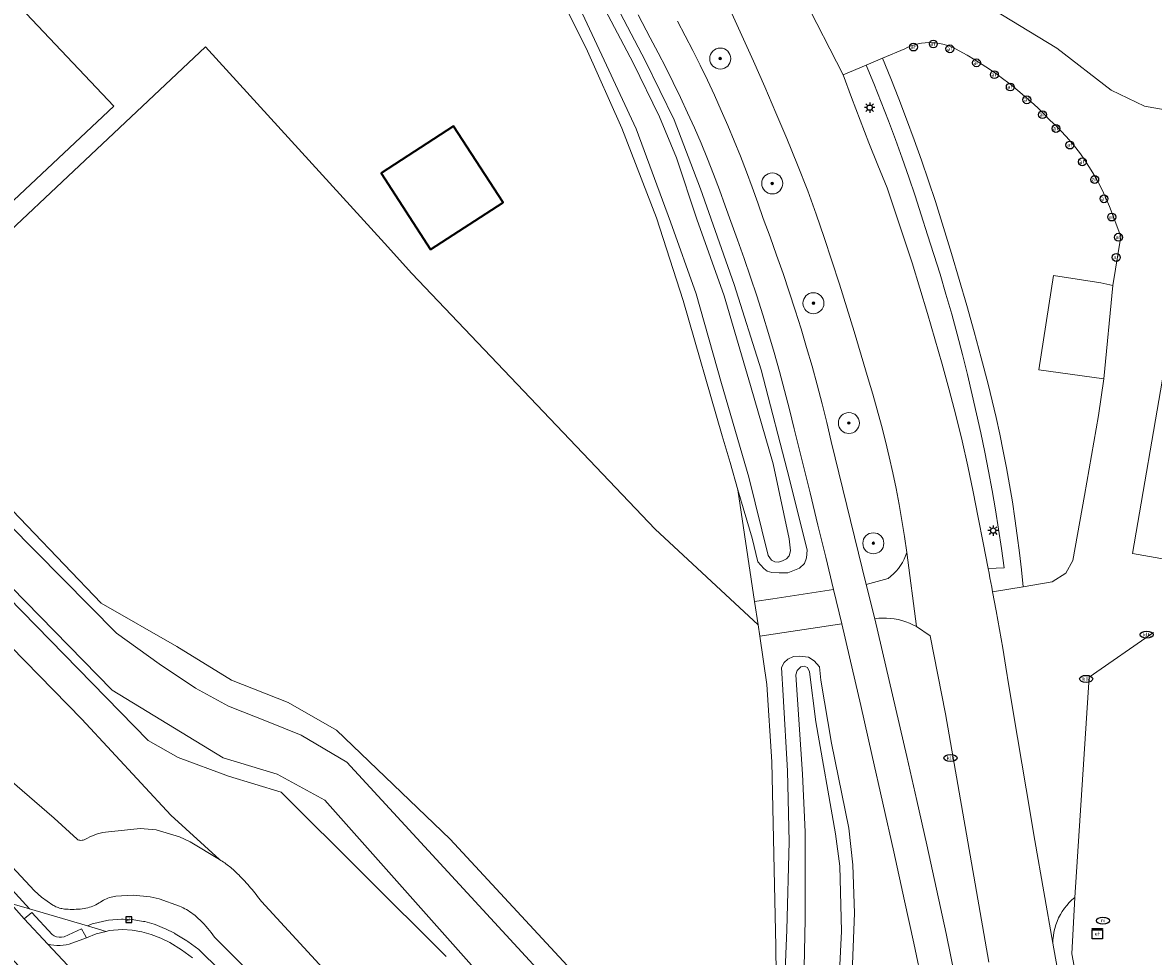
# Model space of a CAD drawing. Header units: metres. Extents: x 89394 to 92106, y 463550 to 466167.
# Tile 30 of 112: x 90399 to 90507, y 465123 to 465212. Entities that reach past the tile are written whole.
import ezdxf
from ezdxf.enums import TextEntityAlignment as Align

# ---------------------------------------------------------------- set-up
doc = ezdxf.new("R2010")
doc.units = ezdxf.units.M
for name, color, linetype, lineweight in [('B-PV-GR-BOOM-S', 90, 'Continuous', 25), ('B-PV-GR-GRAS-GV', 60, 'Continuous', 13), ('B-PV-GW-TALUD_KRUIN-G', 90, 'Continuous', 18), ('B-PV-IE-MEUBILAIR-S', 7, 'Continuous', 25), ('B-PV-IE-TERREINAFSCHEIDING_KUNSTMATIG_HEKWERK-G', 20, 'IE-TERREINAFSCHEIDING_KUNSTMATIG-SO', 18), ('B-PV-OG-BEBOUWING-GV', 7, 'Continuous', 35), ('B-PV-OG-BEBOUWING_SCHUUR-GV', 7, 'Continuous', 18), ('B-PV-OG-TERREIN_BEGROEID-GV', 7, 'Continuous', 18), ('B-PV-OG-TERREIN_ERF-GV', 50, 'Continuous', 18), ('B-PV-OG-TERREIN_OEVER-GV', 7, 'Continuous', 18), ('B-PV-OG-WATER-GV', 130, 'Continuous', 18), ('B-PV-OG-WATER_SLOOT-GV', 120, 'Continuous', 18), ('B-PV-OG-WEG-GV', 7, 'Continuous', 18), ('B-PV-VH-VERHARDING_ASFALT-GV', 210, 'Continuous', 18), ('B-PV-VH-VERHARDING_BETONSTRAATSTEEN-GV', 190, 'Continuous', 18), ('B-PV-VH-VERHARDING_GRASBETONSTEEN-GV', 70, 'Continuous', 18), ('B-PV-VH-VERHARDING_OPEN_BETONELEMENT-GV', 90, 'Continuous', 18), ('B-PV-VH-VERHARDING_OPEN_TEGEL-GV', 90, 'Continuous', 18)]:
    doc.layers.add(name, color=color, linetype=linetype, lineweight=lineweight)
doc.styles.add('NLCS-ISO', font='NLCS-ISO.ttf')
doc.linetypes.add('IE-TERREINAFSCHEIDING_KUNSTMATIG-SO', pattern='A,4,[82,NLCS.SHX,S=0.75,R=90,X=0,Y=0],4,-2', length=10)

# ---------------------------------------------------------------- blocks, each defined once
blk = doc.blocks.new('SIE-MEUBILAIR_BORD_WAARSCHUWINGSHEK-SO')
blk.add_lwpolyline([(-0.5625, -0.5625), (0.5625, -0.5625), (0.5625, 0.5625), (-0.5625, 0.5625)], close=True)
at = {"style": 'NLCS-ISO'}
blk.add_text('wh', height=0.7, dxfattribs=at).set_placement((0, 0), align=Align.MIDDLE_CENTER)
blk = doc.blocks.new('SIE-MEUBILAIR_KAST_ELEKTRA-SO')
for points in [[(-1, 1), (1, 1), (1, 0.84), (-1, 0.84)], [(-1, 0.76), (1, 0.76), (1, -1), (-1, -1)]]:
    blk.add_lwpolyline(points, close=True)
at = {"style": 'NLCS-ISO'}
blk.add_text('et', height=0.75, dxfattribs=at).set_placement((0, 0), align=Align.MIDDLE_CENTER)
blk = doc.blocks.new('SIE-MEUBILAIR_PAAL_LICHTMAST-SO')
for points in [[(-0.62, 0), (-1, 0)], [(-0.71, 0.71), (-0.44, 0.44)], [(0, 1), (0, 0.62)], [(0.44, 0.44), (0.71, 0.71)], [(1, 0), (0.62, 0)], [(-0.71, -0.71), (-0.44, -0.44)], [(0, -0.62), (0, -1)], [(0.44, -0.44), (0.71, -0.71)]]:
    blk.add_lwpolyline(points)
blk.add_circle((0, 0), 0.5)
blk = doc.blocks.new('SIE-MEUBILAIR_PAAL_AFSLUITPAAL-SO')
blk.add_circle((0, 0), 0.75)
at = {"style": 'NLCS-ISO'}
blk.add_text('af', height=0.75, dxfattribs=at).set_placement((0, 0.05), align=Align.MIDDLE_CENTER)
blk = doc.blocks.new('SIE-MEUBILAIR_PUT_KOLK-SO')
blk.add_ellipse((0, 0), major_axis=(1.25, 0), ratio=0.54)
at = {"style": 'NLCS-ISO'}
blk.add_text('klk', height=0.75, dxfattribs=at).set_placement((0.03, 0), align=Align.MIDDLE_CENTER)
blk = doc.blocks.new('SIE-MEUBILAIR_PUT_RIOOLPUT-SO')
blk.add_ellipse((0, 0), major_axis=(1.25, 0), ratio=0.54)
at = {"style": 'NLCS-ISO'}
blk.add_text('ri', height=0.75, dxfattribs=at).set_placement((-0.04, 0.07), align=Align.MIDDLE_CENTER)
blk = doc.blocks.new('SGR-BOOM_GBKN-SO')
at = {"linetype": 'ByBlock', "lineweight": 18}
h = blk.add_hatch(color=0, dxfattribs=at)
h.dxf.hatch_style = 1
edge = h.paths.add_edge_path()
edge.add_arc((0, 0), 0.25, 0, 360)
at = {"color": 0, "linetype": 'ByBlock', "lineweight": 18}
for radius in [2, 0.25]:
    blk.add_circle((0, 0), radius, dxfattribs=at)
at = {"color": 0, "linetype": 'ByBlock', "lineweight": 18, "style": 'NLCS-ISO'}
blk.add_attdef('SOORT', (2.5, 0), '', height=1.5, dxfattribs=at)

msp = doc.modelspace()

# ---------------------------------------------------------------- linework, layer by layer
at = {"layer": 'B-PV-GR-GRAS-GV', "flags": 128}
msp.add_lwpolyline([(90471.36, 465110.413), (90471.18, 465123.8), (90470.805, 465141.402), (90470.343, 465148.773), (90469.657, 465153.379), (90469.5, 465154.435), (90459.706, 465163.57), (90436.511, 465187.925), (90433.901, 465190.825), (90416.861, 465209.518), (90384.594, 465179.167), (90396.331, 465167.551), (90406.937, 465156.516), (90414.127, 465152.398), (90419.327, 465149.192), (90424.736, 465147.042), (90429.354, 465144.42), (90440.155, 465134.029), (90455.31, 465117.675), (90461.417, 465110.414), (90470.607, 465100.682), (90471.103, 465106.906)], close=True, dxfattribs=at)
at = {"layer": 'B-PV-GW-TALUD_KRUIN-G', "flags": 128}
msp.add_lwpolyline([(90377.001, 465154.402), (90400.564, 465129.108), (90401.247, 465128.488), (90402.31, 465127.753), (90402.412, 465127.694), (90402.517, 465127.639), (90402.624, 465127.588), (90402.733, 465127.543), (90402.844, 465127.502), (90402.957, 465127.466), (90403.071, 465127.436), (90403.187, 465127.41), (90403.304, 465127.389), (90403.421, 465127.373), (90403.61, 465127.355), (90403.8, 465127.342), (90403.99, 465127.334), (90404.18, 465127.331), (90404.37, 465127.334), (90404.56, 465127.342), (90404.75, 465127.355), (90404.939, 465127.373), (90405.128, 465127.396), (90405.316, 465127.424), (90405.481, 465127.455), (90405.645, 465127.492), (90405.807, 465127.537), (90405.967, 465127.589), (90406.125, 465127.648), (90406.28, 465127.714), (90406.432, 465127.786), (90406.581, 465127.864), (90406.726, 465127.948), (90406.868, 465128.039), (90407.001, 465128.124), (90407.139, 465128.204), (90407.279, 465128.276), (90407.423, 465128.343), (90407.57, 465128.402), (90407.719, 465128.455), (90407.87, 465128.501), (90408.024, 465128.54), (90408.179, 465128.571), (90408.335, 465128.596), (90409.973, 465128.694), (90411.583, 465128.546), (90412.467, 465128.329), (90414.377, 465127.64), (90414.552, 465127.567), (90414.724, 465127.488), (90414.893, 465127.403), (90415.06, 465127.312), (90415.223, 465127.216), (90415.383, 465127.114), (90415.539, 465127.007), (90415.692, 465126.894), (90415.841, 465126.776), (90415.985, 465126.653), (90416.179, 465126.477), (90416.37, 465126.296), (90416.555, 465126.111), (90416.736, 465125.921), (90416.913, 465125.727), (90417.085, 465125.529), (90417.252, 465125.326), (90417.413, 465125.119), (90417.569, 465124.908), (90417.72, 465124.693), (90428.169, 465114.28)], dxfattribs=at)
at = {"layer": 'B-PV-IE-TERREINAFSCHEIDING_KUNSTMATIG_HEKWERK-G', "flags": 128}
msp.add_lwpolyline([(90499.671, 465128.467), (90501.042, 465149.461), (90507.179, 465153.724)], dxfattribs=at)
at = {"layer": 'B-PV-OG-BEBOUWING-GV', "flags": 128}
msp.add_lwpolyline([(90438.309, 465190.205), (90445.226, 465194.692), (90440.504, 465201.969), (90433.588, 465197.481)], close=True, dxfattribs=at)
at = {"layer": 'B-PV-OG-BEBOUWING_SCHUUR-GV', "flags": 128}
msp.add_lwpolyline([(90385.742, 465227.519), (90382.906, 465230.516), (90365.069, 465249.367), (90341.919, 465227.64), (90384.829, 465181.989), (90408.137, 465203.852), (90394.726, 465218.025)], close=True, dxfattribs=at)
at = {"layer": 'B-PV-OG-TERREIN_BEGROEID-GV', "flags": 128}
for points in [[(90454.312, 465216.732), (90458.774, 465208.153), (90461.516, 465202.562), (90464.015, 465195.982), (90467.207, 465186.879), (90469.805, 465178.729), (90472.494, 465168.33), (90474.162, 465161.547), (90474.113, 465160.833), (90473.906, 465160.304), (90473.435, 465159.854), (90472.347, 465159.409), (90471.499, 465159.388), (90470.809, 465159.436), (90470.38, 465159.573), (90470.046, 465159.809), (90469.476, 465160.453), (90468.924, 465162.714), (90467.583, 465167.321), (90469.169, 465156.661), (90470.907, 465156.931), (90476.684, 465157.83), (90475.944, 465160.892), (90475.2, 465163.953), (90474.452, 465167.013), (90473.7, 465170.072), (90472.944, 465173.13), (90472.496, 465174.955), (90472.028, 465176.774), (90471.538, 465178.589), (90471.029, 465180.397), (90470.498, 465182.2), (90469.947, 465183.996), (90469.376, 465185.786), (90468.785, 465187.57), (90468.173, 465189.346), (90467.541, 465191.116), (90466.889, 465192.878), (90466.367, 465194.383), (90465.823, 465195.881), (90465.258, 465197.371), (90464.671, 465198.852), (90464.063, 465200.325), (90463.433, 465201.788), (90462.782, 465203.242), (90462.11, 465204.687), (90461.417, 465206.122), (90460.704, 465207.547), (90459.97, 465208.961), (90459.215, 465210.364), (90458.065, 465212.572)], [(90461.816, 465211.971), (90462.559, 465210.576), (90463.284, 465209.172), (90463.989, 465207.758), (90464.676, 465206.335), (90465.344, 465204.903), (90465.992, 465203.462), (90466.621, 465202.012), (90467.231, 465200.554), (90467.821, 465199.088), (90468.391, 465197.615), (90468.942, 465196.134), (90469.472, 465194.645), (90469.983, 465193.15), (90470.636, 465191.418), (90471.269, 465189.678), (90471.881, 465187.931), (90472.473, 465186.177), (90473.045, 465184.416), (90473.596, 465182.649), (90474.127, 465180.876), (90474.637, 465179.096), (90475.126, 465177.311), (90475.594, 465175.52), (90476.042, 465173.723), (90476.469, 465171.922), (90479.796, 465158.288), (90481.875, 465158.874), (90482.147, 465159.086), (90482.404, 465159.316), (90482.644, 465159.563), (90482.866, 465159.827), (90483.069, 465160.105), (90483.253, 465160.396), (90483.416, 465160.7), (90483.557, 465161.015), (90483.676, 465161.338), (90483.451, 465162.865), (90483.204, 465164.389), (90482.935, 465165.908), (90482.643, 465167.424), (90482.329, 465168.935), (90481.993, 465170.441), (90481.634, 465171.943), (90481.254, 465173.438), (90480.851, 465174.928), (90480.427, 465176.412), (90479.981, 465177.89), (90479.327, 465180.148), (90478.655, 465182.401), (90477.965, 465184.649), (90477.257, 465186.891), (90476.532, 465189.127), (90475.789, 465191.358), (90475.028, 465193.583), (90474.249, 465195.801), (90473.251, 465198.29), (90472.232, 465200.77), (90471.192, 465203.242), (90470.132, 465205.705), (90469.051, 465208.159), (90467.949, 465210.604), (90466.827, 465213.039)], [(90485.205, 465120.06), (90484.341, 465124.114), (90483.454, 465128.164), (90482.426, 465132.814), (90481.388, 465137.462), (90480.342, 465142.108), (90479.287, 465146.752), (90478.223, 465151.394), (90477.474, 465154.535), (90469.657, 465153.379), (90470.343, 465148.773), (90470.805, 465141.402), (90471.18, 465123.8), (90471.36, 465110.413)], [(90491.465, 465122.294), (90487.346, 465145.974), (90485.885, 465153.399), (90484.577, 465154.276), (90484.248, 465154.452), (90483.909, 465154.607), (90483.561, 465154.742), (90483.205, 465154.855), (90482.843, 465154.947), (90482.477, 465155.016), (90482.107, 465155.063), (90481.734, 465155.088), (90481.361, 465155.09), (90480.989, 465155.069), (90480.618, 465155.026), (90483.66, 465141.919), (90484.624, 465137.708), (90485.569, 465133.492), (90486.494, 465129.272), (90487.401, 465125.048), (90488.288, 465120.82)], [(90471.947, 465118.42), (90472.251, 465125.396), (90472.448, 465133.775), (90472.306, 465140.542), (90471.876, 465147.709), (90471.744, 465150.397), (90471.999, 465150.871), (90472.349, 465151.187), (90472.874, 465151.417), (90473.479, 465151.476), (90474.294, 465151.357), (90474.842, 465151.034), (90475.337, 465150.432), (90475.478, 465149.167), (90476.494, 465143.176), (90478.146, 465135.088), (90478.531, 465131.566), (90478.683, 465126.992), (90478.371, 465118.875)]]:
    msp.add_lwpolyline(points, dxfattribs=at)
msp.add_lwpolyline([(90494.738, 465158.073), (90497.502, 465158.545), (90498.829, 465159.366), (90499.488, 465160.591), (90500.578, 465166.756), (90501.926, 465174.386), (90502.42, 465177.873), (90496.25, 465178.746), (90497.629, 465187.717), (90502.144, 465187.023), (90503.302, 465186.77), (90504.04, 465191.448), (90502.975, 465194.309), (90502.7, 465194.971), (90502.404, 465195.624), (90502.087, 465196.267), (90501.749, 465196.9), (90501.391, 465197.521), (90501.013, 465198.131), (90500.616, 465198.727), (90500.199, 465199.311), (90499.764, 465199.881), (90499.311, 465200.436), (90498.839, 465200.976), (90498.351, 465201.501), (90497.845, 465202.01), (90497.324, 465202.502), (90496.737, 465203.105), (90496.135, 465203.694), (90495.52, 465204.268), (90494.89, 465204.827), (90494.247, 465205.37), (90493.591, 465205.898), (90492.923, 465206.41), (90492.242, 465206.905), (90491.549, 465207.383), (90490.845, 465207.845), (90490.13, 465208.289), (90489.405, 465208.716), (90488.669, 465209.125), (90488.374, 465209.295), (90488.069, 465209.446), (90487.755, 465209.577), (90487.433, 465209.687), (90487.105, 465209.776), (90486.772, 465209.844), (90486.434, 465209.89), (90486.095, 465209.914), (90485.755, 465209.916), (90485.415, 465209.896), (90485.078, 465209.855), (90484.743, 465209.791), (90484.414, 465209.706), (90484.091, 465209.6), (90483.775, 465209.473), (90483.468, 465209.326), (90481.351, 465208.432), (90482.135, 465206.503), (90482.898, 465204.567), (90483.64, 465202.622), (90484.362, 465200.669), (90485.062, 465198.709), (90485.742, 465196.742), (90486.401, 465194.767), (90487.173, 465192.301), (90487.926, 465189.828), (90488.661, 465187.35), (90489.377, 465184.867), (90490.073, 465182.378), (90490.751, 465179.884), (90491.41, 465177.385), (90491.802, 465175.798), (90492.173, 465174.206), (90492.524, 465172.609), (90492.854, 465171.008), (90493.163, 465169.403), (90493.451, 465167.794), (90493.718, 465166.181), (90493.964, 465164.565), (90494.189, 465162.946), (90494.393, 465161.324), (90494.576, 465159.7)], close=True, dxfattribs=at)
at = {"layer": 'B-PV-OG-TERREIN_ERF-GV', "flags": 128}
for points in [[(90384.594, 465179.167), (90416.861, 465209.518), (90433.901, 465190.825), (90436.511, 465187.925), (90459.706, 465163.57), (90469.5, 465154.435), (90469.169, 465156.661), (90467.583, 465167.321), (90466.828, 465169.914), (90466.086, 465172.453), (90462.37, 465185.355), (90459.809, 465193.234), (90456.511, 465201.765), (90453.129, 465209.391), (90448.611, 465218.395)], [(90490.996, 465213.63), (90497.965, 465209.392), (90503.131, 465205.394), (90506.308, 465203.868), (90510.957, 465203.025)], [(90508.181, 465178.787), (90505.156, 465161.25), (90508.414, 465160.671)], [(90507.179, 465153.724), (90501.042, 465149.461), (90499.671, 465128.467), (90499.393, 465123.097), (90502.854, 465104.649)]]:
    msp.add_lwpolyline(points, dxfattribs=at)
msp.add_lwpolyline([(90433.588, 465197.481), (90440.504, 465201.969), (90445.226, 465194.692), (90438.309, 465190.205)], close=True, dxfattribs=at)
at = {"layer": 'B-PV-OG-TERREIN_OEVER-GV', "flags": 128}
for points in [[(90268.794, 465294.437), (90284.919, 465278.545), (90304.833, 465256.607), (90343.592, 465214.12), (90367.458, 465188.869), (90384.142, 465171.633), (90391.385, 465163.916), (90411.396, 465143.424), (90414.276, 465141.811), (90419.067, 465140.035), (90424.067, 465138.504), (90439.776, 465122.842)], [(90444.226, 465119.742), (90428.223, 465137.748), (90423.698, 465140.228), (90418.552, 465141.763), (90407.987, 465148.227), (90384.588, 465172.154), (90367.827, 465189.112), (90361.699, 465195.539), (90344.421, 465214.039), (90290.691, 465273.251), (90279.872, 465284.687)], [(90448.611, 465218.395), (90453.129, 465209.391), (90456.511, 465201.765), (90459.809, 465193.234), (90462.37, 465185.355), (90466.086, 465172.453), (90466.828, 465169.914), (90467.583, 465167.321), (90468.924, 465162.714), (90469.476, 465160.453), (90470.046, 465159.809), (90470.38, 465159.573), (90470.809, 465159.436), (90471.499, 465159.388), (90472.347, 465159.409), (90473.435, 465159.854), (90473.906, 465160.304), (90474.113, 465160.833), (90474.162, 465161.547), (90472.494, 465168.33), (90469.805, 465178.729), (90467.207, 465186.879), (90464.015, 465195.982), (90461.516, 465202.562), (90458.774, 465208.153), (90454.312, 465216.732)], [(90452.533, 465217.664), (90457.594, 465207.991), (90460.101, 465202.835), (90461.723, 465198.929), (90463.659, 465193.109), (90466.273, 465185.78), (90468.789, 465177.262), (90470.935, 465169.79), (90472.457, 465162.657), (90472.578, 465161.509), (90472.45, 465161.015), (90472.217, 465160.732), (90471.822, 465160.534), (90471.432, 465160.426), (90471.099, 465160.443), (90470.787, 465160.613), (90470.476, 465161.039), (90468.613, 465168.523), (90466.027, 465177.429), (90463.59, 465185.981), (90461.156, 465192.839), (90457.902, 465201.715), (90454.849, 465208.246), (90451.612, 465215.21)], [(90455.31, 465117.675), (90440.155, 465134.029), (90429.354, 465144.42), (90424.736, 465147.042), (90419.327, 465149.192), (90414.127, 465152.398), (90406.937, 465156.516), (90396.331, 465167.551)], [(90395.516, 465166.643), (90408.399, 465153.664), (90412.438, 465150.743), (90415.903, 465148.402), (90419.072, 465146.7), (90423, 465145.152), (90425.984, 465143.933), (90430.315, 465141.35), (90471.763, 465096.353)], [(90478.371, 465118.875), (90478.683, 465126.992), (90478.531, 465131.566), (90478.146, 465135.088), (90476.494, 465143.176), (90475.478, 465149.167), (90475.337, 465150.432), (90474.842, 465151.034), (90474.294, 465151.357), (90473.479, 465151.476), (90472.874, 465151.417), (90472.349, 465151.187), (90471.999, 465150.871), (90471.744, 465150.397), (90471.876, 465147.709), (90472.306, 465140.542), (90472.448, 465133.775), (90472.251, 465125.396), (90471.947, 465118.42)], [(90473.852, 465120.304), (90473.969, 465126.378), (90473.985, 465134.728), (90473.74, 465140.231), (90473.08, 465149.68), (90473.217, 465150.109), (90473.58, 465150.437), (90473.892, 465150.511), (90474.219, 465150.391), (90474.391, 465149.985), (90475.007, 465145.22), (90476.874, 465134.542), (90477.294, 465131.455), (90477.441, 465125.277), (90476.958, 465115.566)]]:
    msp.add_lwpolyline(points, dxfattribs=at)
at = {"layer": 'B-PV-OG-WATER-GV', "flags": 128}
for points in [[(90451.612, 465215.21), (90454.849, 465208.246), (90457.902, 465201.715), (90461.156, 465192.839), (90463.59, 465185.981), (90466.027, 465177.429), (90468.613, 465168.523), (90470.476, 465161.039), (90470.787, 465160.613), (90471.099, 465160.443), (90471.432, 465160.426), (90471.822, 465160.534), (90472.217, 465160.732), (90472.45, 465161.015), (90472.578, 465161.509), (90472.457, 465162.657), (90470.935, 465169.79), (90468.789, 465177.262), (90466.273, 465185.78), (90463.659, 465193.109), (90461.723, 465198.929), (90460.101, 465202.835), (90457.594, 465207.991), (90452.533, 465217.664)], [(90476.958, 465115.566), (90477.441, 465125.277), (90477.294, 465131.455), (90476.874, 465134.542), (90475.007, 465145.22), (90474.391, 465149.985), (90474.219, 465150.391), (90473.892, 465150.511), (90473.58, 465150.437), (90473.217, 465150.109), (90473.08, 465149.68), (90473.74, 465140.231), (90473.985, 465134.728), (90473.969, 465126.378), (90473.852, 465120.304)]]:
    msp.add_lwpolyline(points, dxfattribs=at)
at = {"layer": 'B-PV-OG-WATER_SLOOT-GV', "flags": 128}
for points in [[(90471.763, 465096.353), (90430.315, 465141.35), (90425.984, 465143.933), (90423, 465145.152), (90419.072, 465146.7), (90415.903, 465148.402), (90412.438, 465150.743), (90408.399, 465153.664), (90395.516, 465166.643), (90384.226, 465178.325), (90374.502, 465188.172), (90358.826, 465204.847), (90339.618, 465225.596), (90320.229, 465246.937), (90288.339, 465282.316), (90287.924, 465282.776), (90274.82, 465297.162)], [(90279.872, 465284.687), (90290.691, 465273.251), (90344.421, 465214.039), (90361.699, 465195.539), (90367.827, 465189.112), (90384.588, 465172.154), (90407.987, 465148.227), (90418.552, 465141.763), (90423.698, 465140.228), (90428.223, 465137.748), (90444.226, 465119.742)]]:
    msp.add_lwpolyline(points, dxfattribs=at)
at = {"layer": 'B-PV-OG-WEG-GV', "flags": 128}
for points in [[(90148.776, 465443.916), (90148.815, 465443.848), (90151.352, 465439.23), (90154.842, 465433.282), (90156.473, 465430.844), (90164.503, 465420.049), (90188.627, 465388.28), (90196.888, 465377.566), (90233.757, 465331.342), (90246.336, 465316.863), (90287.719, 465270.574), (90303.724, 465252.133), (90305.996, 465250.174), (90337.03, 465216.951), (90339.042, 465214.725), (90356.413, 465195.235), (90358.09, 465192.748), (90394.921, 465156.055), (90396.919, 465153.781), (90405.089, 465145.47), (90413.558, 465136.319), (90418.213, 465132.087)], [(90381.38, 465146.228), (90382.753, 465144.741), (90394.002, 465132.552), (90398.241, 465127.94), (90400.104, 465127.391), (90394.738, 465133.229), (90382.114, 465146.907), (90351.804, 465179.699), (90317.96, 465216.709), (90297.549, 465239.222), (90272.379, 465267.134), (90252.063, 465289.88), (90209.703, 465337.874), (90185.773, 465365.471)], [(90411.396, 465143.424), (90391.385, 465163.916), (90384.142, 465171.633), (90367.458, 465188.869), (90343.592, 465214.12), (90304.833, 465256.607), (90284.919, 465278.545), (90268.794, 465294.437)], [(90428.169, 465114.28), (90417.72, 465124.693), (90417.569, 465124.908), (90417.413, 465125.119), (90417.252, 465125.326), (90417.085, 465125.529), (90416.913, 465125.727), (90416.736, 465125.921), (90416.555, 465126.111), (90416.37, 465126.296), (90416.179, 465126.477), (90415.985, 465126.653), (90415.841, 465126.776), (90415.692, 465126.894), (90415.539, 465127.007), (90415.383, 465127.114), (90415.223, 465127.216), (90415.06, 465127.312), (90414.893, 465127.403), (90414.724, 465127.488), (90414.552, 465127.567), (90414.377, 465127.64), (90412.467, 465128.329), (90411.583, 465128.546), (90409.973, 465128.694), (90408.335, 465128.596), (90408.179, 465128.571), (90408.024, 465128.54), (90407.87, 465128.501), (90407.719, 465128.455), (90407.57, 465128.402), (90407.423, 465128.343), (90407.279, 465128.276), (90407.139, 465128.204), (90407.001, 465128.124), (90406.868, 465128.039), (90406.726, 465127.948), (90406.581, 465127.864), (90406.432, 465127.786), (90406.28, 465127.714), (90406.125, 465127.648), (90405.967, 465127.589), (90405.807, 465127.537), (90405.645, 465127.492), (90405.481, 465127.455), (90405.316, 465127.424), (90405.128, 465127.396), (90404.939, 465127.373), (90404.75, 465127.355), (90404.56, 465127.342), (90404.37, 465127.334), (90404.18, 465127.331), (90403.99, 465127.334), (90403.8, 465127.342), (90403.61, 465127.355), (90403.421, 465127.373), (90403.304, 465127.389), (90403.187, 465127.41), (90403.071, 465127.436), (90402.957, 465127.466), (90402.844, 465127.502), (90402.733, 465127.543), (90402.624, 465127.588), (90402.517, 465127.639), (90402.412, 465127.694), (90402.31, 465127.753), (90401.247, 465128.488), (90400.564, 465129.108), (90377.001, 465154.402)], [(90377.001, 465154.402), (90400.564, 465129.108), (90401.247, 465128.488), (90402.31, 465127.753), (90402.412, 465127.694), (90402.517, 465127.639), (90402.624, 465127.588), (90402.733, 465127.543), (90402.844, 465127.502), (90402.957, 465127.466), (90403.071, 465127.436), (90403.187, 465127.41), (90403.304, 465127.389), (90403.421, 465127.373), (90403.61, 465127.355), (90403.8, 465127.342), (90403.99, 465127.334), (90404.18, 465127.331), (90404.37, 465127.334), (90404.56, 465127.342), (90404.75, 465127.355), (90404.939, 465127.373), (90405.128, 465127.396), (90405.316, 465127.424), (90405.481, 465127.455), (90405.645, 465127.492), (90405.807, 465127.537), (90405.967, 465127.589), (90406.125, 465127.648), (90406.28, 465127.714), (90406.432, 465127.786), (90406.581, 465127.864), (90406.726, 465127.948), (90406.868, 465128.039), (90407.001, 465128.124), (90407.139, 465128.204), (90407.279, 465128.276), (90407.423, 465128.343), (90407.57, 465128.402), (90407.719, 465128.455), (90407.87, 465128.501), (90408.024, 465128.54), (90408.179, 465128.571), (90408.335, 465128.596), (90409.973, 465128.694), (90411.583, 465128.546), (90412.467, 465128.329), (90414.377, 465127.64), (90414.552, 465127.567), (90414.724, 465127.488), (90414.893, 465127.403), (90415.06, 465127.312), (90415.223, 465127.216), (90415.383, 465127.114), (90415.539, 465127.007), (90415.692, 465126.894), (90415.841, 465126.776), (90415.985, 465126.653), (90416.179, 465126.477), (90416.37, 465126.296), (90416.555, 465126.111), (90416.736, 465125.921), (90416.913, 465125.727), (90417.085, 465125.529), (90417.252, 465125.326), (90417.413, 465125.119), (90417.569, 465124.908), (90417.72, 465124.693), (90428.169, 465114.28)], [(90407.348, 465134.702), (90410.639, 465135.057), (90412.18, 465134.909), (90414.385, 465134.258), (90415.391, 465133.785), (90418.213, 465132.087), (90413.558, 465136.319), (90405.089, 465145.47), (90396.919, 465153.781)], [(90439.776, 465122.842), (90424.067, 465138.504), (90419.067, 465140.035), (90414.276, 465141.811), (90411.396, 465143.424)], [(90397.036, 465140.696), (90402.447, 465136.032), (90404.63, 465134.024)], [(90404.63, 465134.024), (90402.447, 465136.032), (90397.036, 465140.696)], [(90418.213, 465132.087), (90415.391, 465133.785), (90414.385, 465134.258), (90412.18, 465134.909), (90410.639, 465135.057), (90407.348, 465134.702)], [(90394.738, 465133.229), (90400.104, 465127.391), (90405.625, 465125.763), (90406.081, 465125.946), (90406.229, 465125.994), (90407.464, 465126.283), (90407.614, 465126.306), (90408.878, 465126.405), (90409.009, 465126.407), (90409.94, 465126.358), (90410.051, 465126.345), (90410.971, 465126.192), (90411.078, 465126.168), (90411.976, 465125.916), (90412.078, 465125.881), (90412.975, 465125.521), (90413.043, 465125.49), (90413.91, 465125.065), (90413.987, 465125.022), (90415.103, 465124.346), (90415.186, 465124.29), (90416.229, 465123.506), (90416.33, 465123.419), (90421.806, 465118.013)], [(90422.207, 465128.074), (90431.71, 465117.728)], [(90464.348, 465082.339), (90454.403, 465093.17), (90443.354, 465104.622), (90431.71, 465117.728), (90422.207, 465128.074)], [(90421.806, 465118.013), (90416.33, 465123.419), (90416.229, 465123.506), (90415.186, 465124.29), (90415.103, 465124.346), (90413.987, 465125.022), (90413.91, 465125.065), (90413.043, 465125.49), (90412.975, 465125.521), (90412.078, 465125.881), (90411.976, 465125.916), (90411.078, 465126.168), (90410.971, 465126.192), (90410.051, 465126.345), (90409.94, 465126.358), (90409.009, 465126.407), (90408.878, 465126.405), (90407.614, 465126.306), (90407.464, 465126.283), (90406.229, 465125.994), (90406.081, 465125.946), (90405.625, 465125.763), (90407.398, 465125.24), (90407.692, 465125.309), (90408.956, 465125.408), (90409.887, 465125.359), (90410.807, 465125.206), (90411.705, 465124.953), (90412.602, 465124.593), (90413.469, 465124.167), (90414.585, 465123.491), (90415.628, 465122.707)]]:
    msp.add_lwpolyline(points, dxfattribs=at)
at = {"layer": 'B-PV-OG-WEG-GV'}
for points in [[(90404.63, 465134.024, 0.1382789), (90405.005, 465133.912)], [(90405.005, 465133.912, -0.1382789), (90404.63, 465134.024)], [(90405.005, 465133.912, 0.1395971), (90405.385, 465134.011)], [(90405.385, 465134.011, -0.1395971), (90405.005, 465133.912)], [(90405.385, 465134.011, -0.047492), (90406.334, 465134.45)], [(90406.334, 465134.45, 0.047492), (90405.385, 465134.011)], [(90406.334, 465134.45, -0.0473537), (90407.348, 465134.702)], [(90407.348, 465134.702, 0.0473537), (90406.334, 465134.45)], [(90418.213, 465132.087, -0.0271015), (90419.161, 465131.407)], [(90419.161, 465131.407, 0.0271015), (90418.213, 465132.087)], [(90419.161, 465131.407, -0.0272454), (90420.029, 465130.626)], [(90420.029, 465130.626, 0.0272454), (90419.161, 465131.407)], [(90420.029, 465130.626, -0.0193953), (90421.167, 465129.392)], [(90421.167, 465129.392, 0.0193953), (90420.029, 465130.626)], [(90421.167, 465129.392, -0.0195365), (90422.207, 465128.074)], [(90422.207, 465128.074, 0.0195365), (90421.167, 465129.392)]]:
    msp.add_lwpolyline(points, format="xyb", dxfattribs=at)
at = {"layer": 'B-PV-OG-WEG-GV', "flags": 128}
msp.add_lwpolyline([(90400.104, 465127.391), (90398.241, 465127.94), (90398.605, 465127.544), (90399.609, 465126.452), (90400.315, 465127.032), (90402.249, 465124.953), (90402.456, 465124.826), (90402.682, 465124.737), (90402.921, 465124.688), (90403.164, 465124.682), (90403.404, 465124.719), (90405.046, 465125.491), (90405.342, 465124.969), (90405.524, 465124.641), (90406.457, 465125.02), (90407.398, 465125.24), (90405.625, 465125.763)], close=True, dxfattribs=at)
at = {"layer": 'B-PV-VH-VERHARDING_ASFALT-GV', "flags": 128}
for points in [[(90502.303, 465097.606), (90497.58, 465124.104), (90496.716, 465129.003), (90495.866, 465133.905), (90495.029, 465138.809), (90494.206, 465143.715), (90493.396, 465148.624), (90493.103, 465150.418), (90492.801, 465152.21), (90492.489, 465154.001), (90492.169, 465155.79), (90491.839, 465157.578), (90491.757, 465158.024), (90491.674, 465158.47), (90491.59, 465158.916), (90491.506, 465159.361), (90491.422, 465159.807), (90490.953, 465162.247), (90490.471, 465164.684), (90489.976, 465167.119), (90489.466, 465169.551), (90488.944, 465171.98), (90488.327, 465174.419), (90487.689, 465176.853), (90487.028, 465179.281), (90486.345, 465181.703), (90485.64, 465184.118), (90484.914, 465186.527), (90484.165, 465188.929), (90483.395, 465191.325), (90482.603, 465193.713), (90481.79, 465196.094), (90480.914, 465198.23), (90480.059, 465200.374), (90479.224, 465202.526), (90478.409, 465204.686), (90477.616, 465206.854), (90473.816, 465214.242)], [(90473.816, 465214.242), (90477.616, 465206.854), (90479.789, 465207.772), (90481.351, 465208.432), (90483.468, 465209.326), (90483.775, 465209.473), (90484.091, 465209.6), (90484.414, 465209.706), (90484.743, 465209.791), (90485.078, 465209.855), (90485.415, 465209.896), (90485.755, 465209.916), (90486.095, 465209.914), (90486.434, 465209.89), (90486.772, 465209.844), (90487.105, 465209.776), (90487.433, 465209.687), (90487.755, 465209.577), (90488.069, 465209.446), (90488.374, 465209.295), (90488.669, 465209.125), (90489.405, 465208.716), (90490.13, 465208.289), (90490.845, 465207.845), (90491.549, 465207.383), (90492.242, 465206.905), (90492.923, 465206.41), (90493.591, 465205.898), (90494.247, 465205.37), (90494.89, 465204.827), (90495.52, 465204.268), (90496.135, 465203.694), (90496.737, 465203.105), (90497.324, 465202.502), (90497.845, 465202.01), (90498.351, 465201.501), (90498.839, 465200.976), (90499.311, 465200.436), (90499.764, 465199.881), (90500.199, 465199.311), (90500.616, 465198.727), (90501.013, 465198.131), (90501.391, 465197.521), (90501.749, 465196.9), (90502.087, 465196.267), (90502.404, 465195.624), (90502.7, 465194.971), (90502.975, 465194.309), (90504.04, 465191.448), (90503.302, 465186.77), (90502.42, 465177.873), (90501.926, 465174.386), (90500.578, 465166.756), (90499.488, 465160.591), (90498.829, 465159.366), (90497.502, 465158.545), (90494.738, 465158.073), (90491.839, 465157.578), (90492.169, 465155.79), (90492.489, 465154.001), (90492.801, 465152.21), (90493.103, 465150.418), (90493.396, 465148.624), (90494.206, 465143.715), (90495.029, 465138.809), (90495.866, 465133.905), (90496.716, 465129.003), (90497.58, 465124.104), (90497.59, 465124.461), (90497.623, 465124.817), (90497.679, 465125.17), (90497.758, 465125.519), (90497.858, 465125.862), (90497.981, 465126.198), (90498.125, 465126.525), (90498.29, 465126.843), (90498.475, 465127.149), (90498.679, 465127.442), (90498.902, 465127.722), (90499.142, 465127.986), (90499.399, 465128.235), (90499.671, 465128.467), (90501.042, 465149.461), (90507.179, 465153.724)], [(90510.957, 465203.025), (90506.308, 465203.868), (90503.131, 465205.394), (90497.965, 465209.392), (90490.996, 465213.63)], [(90458.065, 465212.572), (90459.215, 465210.364), (90459.97, 465208.961), (90460.704, 465207.547), (90461.417, 465206.122), (90462.11, 465204.687), (90462.782, 465203.242), (90463.433, 465201.788), (90464.063, 465200.325), (90464.671, 465198.852), (90465.258, 465197.371), (90465.823, 465195.881), (90466.367, 465194.383), (90466.889, 465192.878), (90467.541, 465191.116), (90468.173, 465189.346), (90468.785, 465187.57), (90469.376, 465185.786), (90469.947, 465183.996), (90470.498, 465182.2), (90471.029, 465180.397), (90471.538, 465178.589), (90472.028, 465176.774), (90472.496, 465174.955), (90472.944, 465173.13), (90473.7, 465170.072), (90474.452, 465167.013), (90475.2, 465163.953), (90475.944, 465160.892), (90476.684, 465157.83), (90477.474, 465154.535), (90478.223, 465151.394), (90479.287, 465146.752), (90480.342, 465142.108), (90481.388, 465137.462), (90482.426, 465132.814), (90483.454, 465128.164), (90484.341, 465124.114), (90485.205, 465120.06)], [(90466.827, 465213.039), (90467.949, 465210.604), (90469.051, 465208.159), (90470.132, 465205.705), (90471.192, 465203.242), (90472.232, 465200.77), (90473.251, 465198.29), (90474.249, 465195.801), (90475.028, 465193.583), (90475.789, 465191.358), (90476.532, 465189.127), (90477.257, 465186.891), (90477.965, 465184.649), (90478.655, 465182.401), (90479.327, 465180.148), (90479.981, 465177.89), (90480.427, 465176.412), (90480.851, 465174.928), (90481.254, 465173.438), (90481.634, 465171.943), (90481.993, 465170.441), (90482.329, 465168.935), (90482.643, 465167.424), (90482.935, 465165.908), (90483.204, 465164.389), (90483.451, 465162.865), (90483.676, 465161.338), (90484.577, 465154.276), (90485.885, 465153.399), (90487.346, 465145.974), (90491.465, 465122.294)], [(90488.288, 465120.82), (90487.401, 465125.048), (90486.494, 465129.272), (90485.569, 465133.492), (90484.624, 465137.708), (90483.66, 465141.919), (90480.618, 465155.026), (90479.796, 465158.288), (90476.469, 465171.922), (90476.042, 465173.723), (90475.594, 465175.52), (90475.126, 465177.311), (90474.637, 465179.096), (90474.127, 465180.876), (90473.596, 465182.649), (90473.045, 465184.416), (90472.473, 465186.177), (90471.881, 465187.931), (90471.269, 465189.678), (90470.636, 465191.418), (90469.983, 465193.15), (90469.472, 465194.645), (90468.942, 465196.134), (90468.391, 465197.615), (90467.821, 465199.088), (90467.231, 465200.554), (90466.621, 465202.012), (90465.992, 465203.462), (90465.344, 465204.903), (90464.676, 465206.335), (90463.989, 465207.758), (90463.284, 465209.172), (90462.559, 465210.576), (90461.816, 465211.971)], [(90508.414, 465160.671), (90505.156, 465161.25), (90508.181, 465178.787)], [(90415.628, 465122.707), (90414.585, 465123.491), (90413.469, 465124.167), (90412.602, 465124.593), (90411.705, 465124.953), (90410.807, 465125.206), (90409.887, 465125.359), (90408.956, 465125.408), (90407.692, 465125.309), (90407.398, 465125.24), (90406.457, 465125.02), (90405.524, 465124.641), (90403.871, 465124.037), (90403.587, 465123.974), (90403.299, 465123.931), (90403.009, 465123.908), (90402.718, 465123.905), (90402.427, 465123.922), (90402.138, 465123.959), (90401.853, 465124.016), (90406.981, 465118.526)]]:
    msp.add_lwpolyline(points, dxfattribs=at)
msp.add_lwpolyline([(90409.295, 465116.043), (90406.981, 465118.526), (90401.853, 465124.016), (90399.609, 465126.452), (90398.605, 465127.544), (90398.241, 465127.94), (90394.002, 465132.552), (90382.753, 465144.741), (90379.992, 465142.561), (90396.931, 465124.237), (90404.051, 465116.542), (90416.543, 465103.268), (90431.985, 465086.783), (90448.236, 465069.47), (90450.955, 465071.832), (90444.149, 465079.008), (90432.237, 465091.715), (90419.795, 465104.982), (90412.22, 465112.905)], close=True, dxfattribs=at)
at = {"layer": 'B-PV-VH-VERHARDING_BETONSTRAATSTEEN-GV', "flags": 128}
for points in [[(90484.577, 465154.276), (90483.676, 465161.338), (90483.557, 465161.015), (90483.416, 465160.7), (90483.253, 465160.396), (90483.069, 465160.105), (90482.866, 465159.827), (90482.644, 465159.563), (90482.404, 465159.316), (90482.147, 465159.086), (90481.875, 465158.874), (90479.796, 465158.288), (90480.618, 465155.026), (90480.989, 465155.069), (90481.361, 465155.09), (90481.734, 465155.088), (90482.107, 465155.063), (90482.477, 465155.016), (90482.843, 465154.947), (90483.205, 465154.855), (90483.561, 465154.742), (90483.909, 465154.607), (90484.248, 465154.452)], [(90470.907, 465156.931), (90469.169, 465156.661), (90469.5, 465154.435), (90469.657, 465153.379), (90477.474, 465154.535), (90476.684, 465157.83)]]:
    msp.add_lwpolyline(points, close=True, dxfattribs=at)
at = {"layer": 'B-PV-VH-VERHARDING_GRASBETONSTEEN-GV', "flags": 128}
msp.add_lwpolyline([(90399.609, 465126.452), (90401.853, 465124.016), (90402.138, 465123.959), (90402.427, 465123.922), (90402.718, 465123.905), (90403.009, 465123.908), (90403.299, 465123.931), (90403.587, 465123.974), (90403.871, 465124.037), (90405.524, 465124.641), (90405.342, 465124.969), (90405.046, 465125.491), (90403.404, 465124.719), (90403.164, 465124.682), (90402.921, 465124.688), (90402.682, 465124.737), (90402.456, 465124.826), (90402.249, 465124.953), (90400.315, 465127.032)], close=True, dxfattribs=at)
at = {"layer": 'B-PV-VH-VERHARDING_OPEN_BETONELEMENT-GV', "flags": 128}
msp.add_lwpolyline([(90496.25, 465178.746), (90502.42, 465177.873), (90503.302, 465186.77), (90502.144, 465187.023), (90497.629, 465187.717)], close=True, dxfattribs=at)
at = {"layer": 'B-PV-VH-VERHARDING_OPEN_TEGEL-GV', "flags": 128}
for points in [[(90481.351, 465208.432), (90479.789, 465207.772), (90480.519, 465206.017), (90481.228, 465204.252), (90481.915, 465202.48), (90482.581, 465200.699), (90483.225, 465198.91), (90483.847, 465197.113), (90484.448, 465195.309), (90485.026, 465193.498), (90485.651, 465191.62), (90486.255, 465189.735), (90486.838, 465187.844), (90487.399, 465185.946), (90487.939, 465184.041), (90488.458, 465182.131), (90488.956, 465180.216), (90489.432, 465178.294), (90489.886, 465176.368), (90490.309, 465174.553), (90490.711, 465172.734), (90491.093, 465170.91), (90491.454, 465169.083), (90491.795, 465167.251), (90492.115, 465165.415), (90492.415, 465163.576), (90492.694, 465161.734), (90492.953, 465159.889), (90491.422, 465159.807), (90491.506, 465159.361), (90491.59, 465158.916), (90491.674, 465158.47), (90491.757, 465158.024), (90491.839, 465157.578), (90494.738, 465158.073), (90494.576, 465159.7), (90494.393, 465161.324), (90494.189, 465162.946), (90493.964, 465164.565), (90493.718, 465166.181), (90493.451, 465167.794), (90493.163, 465169.403), (90492.854, 465171.008), (90492.524, 465172.609), (90492.173, 465174.206), (90491.802, 465175.798), (90491.41, 465177.385), (90490.751, 465179.884), (90490.073, 465182.378), (90489.377, 465184.867), (90488.661, 465187.35), (90487.926, 465189.828), (90487.173, 465192.301), (90486.401, 465194.767), (90485.742, 465196.742), (90485.062, 465198.709), (90484.362, 465200.669), (90483.64, 465202.622), (90482.898, 465204.567), (90482.135, 465206.503)], [(90479.789, 465207.772), (90477.616, 465206.854), (90478.409, 465204.686), (90479.224, 465202.526), (90480.059, 465200.374), (90480.914, 465198.23), (90481.79, 465196.094), (90482.603, 465193.713), (90483.395, 465191.325), (90484.165, 465188.929), (90484.914, 465186.527), (90485.64, 465184.118), (90486.345, 465181.703), (90487.028, 465179.281), (90487.689, 465176.853), (90488.327, 465174.419), (90488.944, 465171.98), (90489.466, 465169.551), (90489.976, 465167.119), (90490.471, 465164.684), (90490.953, 465162.247), (90491.422, 465159.807), (90492.953, 465159.889), (90492.694, 465161.734), (90492.415, 465163.576), (90492.115, 465165.415), (90491.795, 465167.251), (90491.454, 465169.083), (90491.093, 465170.91), (90490.711, 465172.734), (90490.309, 465174.553), (90489.886, 465176.368), (90489.432, 465178.294), (90488.956, 465180.216), (90488.458, 465182.131), (90487.939, 465184.041), (90487.399, 465185.946), (90486.838, 465187.844), (90486.255, 465189.735), (90485.651, 465191.62), (90485.026, 465193.498), (90484.448, 465195.309), (90483.847, 465197.113), (90483.225, 465198.91), (90482.581, 465200.699), (90481.915, 465202.48), (90481.228, 465204.252), (90480.519, 465206.017)]]:
    msp.add_lwpolyline(points, close=True, dxfattribs=at)
msp.add_lwpolyline([(90502.854, 465104.649), (90499.393, 465123.097), (90499.671, 465128.467), (90499.399, 465128.235), (90499.142, 465127.986), (90498.902, 465127.722), (90498.679, 465127.442), (90498.475, 465127.149), (90498.29, 465126.843), (90498.125, 465126.525), (90497.981, 465126.198), (90497.858, 465125.862), (90497.758, 465125.519), (90497.679, 465125.17), (90497.623, 465124.817), (90497.59, 465124.461), (90497.58, 465124.104), (90502.303, 465097.606)], dxfattribs=at)

# ---------------------------------------------------------------- block references
at = {"layer": 'B-PV-GR-BOOM-S', "xscale": 0.5, "yscale": 0.5, "zscale": 0.5}
for p in [(90465.897, 465208.397), (90470.851, 465196.508), (90474.768, 465185.089), (90478.15, 465173.678), (90480.478, 465162.216)]:
    msp.add_blockref('SGR-BOOM_GBKN-SO', p, dxfattribs=at)
at = {"layer": 'B-PV-IE-MEUBILAIR-S', "xscale": 0.5, "yscale": 0.5, "zscale": 0.5}
for name, p in [('SIE-MEUBILAIR_PAAL_AFSLUITPAAL-SO', (90484.302, 465209.497)), ('SIE-MEUBILAIR_PAAL_AFSLUITPAAL-SO', (90486.191, 465209.791)), ('SIE-MEUBILAIR_PAAL_AFSLUITPAAL-SO', (90487.768, 465209.332)), ('SIE-MEUBILAIR_PAAL_AFSLUITPAAL-SO', (90490.302, 465207.997)), ('SIE-MEUBILAIR_PAAL_AFSLUITPAAL-SO', (90492.008, 465206.864)), ('SIE-MEUBILAIR_PAAL_AFSLUITPAAL-SO', (90493.522, 465205.691)), ('SIE-MEUBILAIR_PAAL_AFSLUITPAAL-SO', (90495.101, 465204.475)), ('SIE-MEUBILAIR_PAAL_LICHTMAST-SO', (90480.129, 465203.725)), ('SIE-MEUBILAIR_PAAL_AFSLUITPAAL-SO', (90496.589, 465203.055)), ('SIE-MEUBILAIR_PAAL_AFSLUITPAAL-SO', (90497.876, 465201.736)), ('SIE-MEUBILAIR_PAAL_AFSLUITPAAL-SO', (90499.199, 465200.16)), ('SIE-MEUBILAIR_PAAL_AFSLUITPAAL-SO', (90500.39, 465198.561)), ('SIE-MEUBILAIR_PAAL_AFSLUITPAAL-SO', (90501.564, 465196.875)), ('SIE-MEUBILAIR_PAAL_AFSLUITPAAL-SO', (90502.445, 465195.04)), ('SIE-MEUBILAIR_PAAL_AFSLUITPAAL-SO', (90503.187, 465193.301)), ('SIE-MEUBILAIR_PAAL_AFSLUITPAAL-SO', (90503.83, 465191.377)), ('SIE-MEUBILAIR_PAAL_AFSLUITPAAL-SO', (90503.616, 465189.455)), ('SIE-MEUBILAIR_PAAL_LICHTMAST-SO', (90491.884, 465163.425)), ('SIE-MEUBILAIR_PUT_KOLK-SO', (90506.514, 465153.513)), ('SIE-MEUBILAIR_PUT_KOLK-SO', (90500.754, 465149.299)), ('SIE-MEUBILAIR_PUT_KOLK-SO', (90487.83, 465141.761)), ('SIE-MEUBILAIR_BORD_WAARSCHUWINGSHEK-SO', (90409.564, 465126.358)), ('SIE-MEUBILAIR_PUT_RIOOLPUT-SO', (90502.35, 465126.26)), ('SIE-MEUBILAIR_KAST_ELEKTRA-SO', (90501.821, 465125.024))]:
    msp.add_blockref(name, p, dxfattribs=at)

doc.saveas('drawing.dxf')
